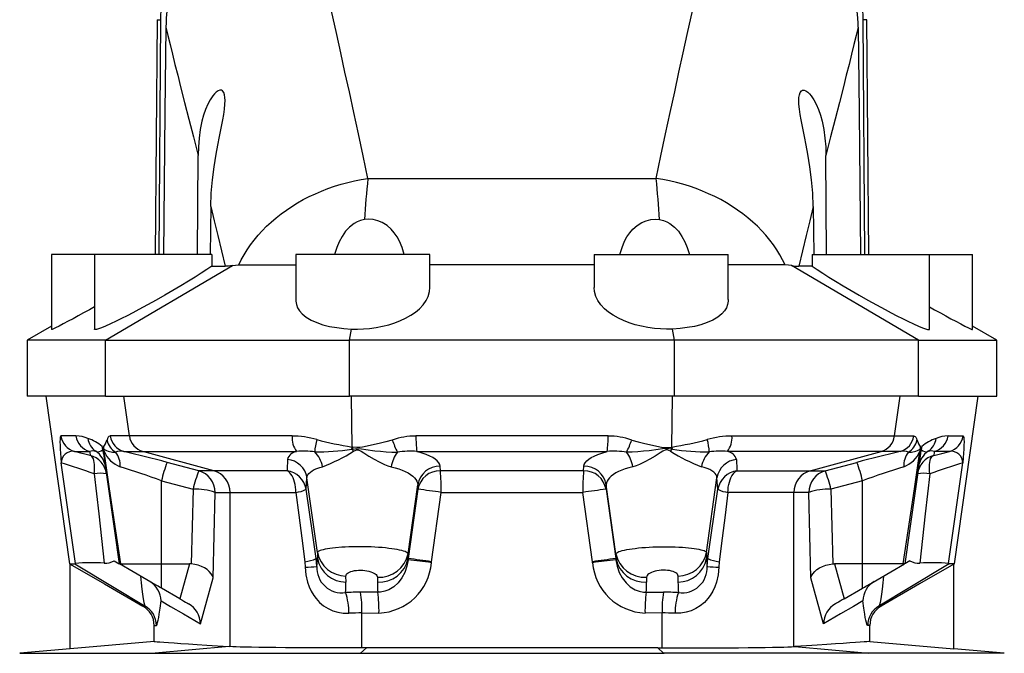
# Model space of a CAD drawing. Extents: x -230 to 1550, y -155 to 2205.
# Tile 3 of 8: x -62 to 202, y 1321 to 1491. Entities that reach past the tile are written whole.
import ezdxf

# ---------------------------------------------------------------- set-up
doc = ezdxf.new("R2010")
doc.units = 0
doc.layers.get('0').update_dxf_attribs({"linetype": 'CONTINUOUS'})

msp = doc.modelspace()

# ---------------------------------------------------------------- linework, layer by layer
at = {"color": 7, "linetype": 'CONTINUOUS'}
for p, q in [((-24.81, 1490.62), (-25.36, 1427.66)), ((-24.81, 1490.62), (-23.86, 1490.62)), ((-24.33, 1427.66), (-23.86, 1490.62)), ((164.94, 1427.66), (164.47, 1490.62)), ((165.43, 1490.62), (164.47, 1490.62)), ((165.97, 1427.66), (165.43, 1490.62)), ((-14.01, 1427.66), (-13.88, 1454.22)), ((154.62, 1427.66), (154.5, 1454.22)), ((31.66, 1448), (108.95, 1448)), ((-10.48, 1440.54), (-10.65, 1427.66)), ((151.09, 1440.54), (151.26, 1427.66)), ((-53.19, 1427.66), (-53.19, 1407.5)), ((-41.69, 1427.66), (-53.19, 1427.66)), ((-41.69, 1427.66), (-41.69, 1407.61)), ((-10.21, 1427.66), (-41.69, 1427.66)), ((-10.21, 1427.66), (-10.23, 1424.47)), ((12.31, 1427.66), (12.31, 1415.51)), ((48.31, 1427.66), (12.31, 1427.66)), ((48.31, 1418.76), (48.31, 1427.66)), ((92.31, 1427.66), (92.31, 1418.76)), ((92.31, 1427.66), (128.31, 1427.66)), ((128.31, 1415.51), (128.31, 1427.66)), ((150.82, 1427.66), (150.84, 1424.47)), ((150.82, 1427.66), (182.31, 1427.66)), ((182.31, 1407.61), (182.31, 1427.66)), ((182.31, 1427.66), (193.81, 1427.66)), ((193.81, 1407.5), (193.81, 1427.66)), ((-38.67, 1404.66), (-4.63, 1424.68)), ((-10.23, 1424.47), (-6.61, 1424.47)), ((92.31, 1424.81), (48.31, 1424.81)), ((179.29, 1404.66), (145.24, 1424.68)), ((150.84, 1424.47), (147.22, 1424.47)), ((-53.19, 1408.41), (-59.69, 1404.66)), ((26.73, 1404.66), (27.23, 1407.63)), ((113.89, 1404.66), (113.38, 1407.63)), ((200.31, 1404.66), (193.81, 1408.41)), ((-59.69, 1404.66), (-59.69, 1389.66)), ((-38.67, 1404.66), (-59.69, 1404.66)), ((-38.67, 1404.66), (26.73, 1404.66)), ((-38.67, 1389.66), (-38.67, 1404.66)), ((113.89, 1404.66), (26.73, 1404.66)), ((26.73, 1389.66), (26.73, 1404.66)), ((179.29, 1404.66), (113.89, 1404.66)), ((113.89, 1389.66), (113.89, 1404.66)), ((179.29, 1404.66), (200.31, 1404.66)), ((179.29, 1389.66), (179.29, 1404.66)), ((200.31, 1389.66), (200.31, 1404.66)), ((-38.67, 1389.66), (-59.69, 1389.66)), ((-54.69, 1389.66), (-48.37, 1344.66)), ((-38.67, 1389.66), (26.73, 1389.66)), ((-32.28, 1378.94), (-33.76, 1389.66)), ((113.89, 1389.66), (26.73, 1389.66)), ((27.41, 1375.97), (27.22, 1389.66)), ((113.21, 1375.97), (113.39, 1389.66)), ((179.29, 1389.66), (113.89, 1389.66)), ((172.9, 1378.94), (174.38, 1389.66)), ((179.29, 1389.66), (200.31, 1389.66)), ((188.98, 1344.66), (195.31, 1389.66)), ((-46.62, 1378.94), (-50.66, 1378.94)), ((-32.28, 1378.94), (-37.43, 1378.94)), ((11.31, 1378.94), (-32.28, 1378.94)), ((96.06, 1378.94), (44.55, 1378.94)), ((129.3, 1378.94), (172.9, 1378.94)), ((172.9, 1378.94), (178.04, 1378.94)), ((187.24, 1378.94), (191.27, 1378.94)), ((27.59, 1375.93), (27.41, 1375.97)), ((113.03, 1375.93), (113.21, 1375.97)), ((-47.01, 1374.8), (-42.99, 1374.8)), ((-33.82, 1374.8), (-28.69, 1374.8)), ((-28.69, 1374.8), (12.54, 1374.8)), ((-9.65, 1369.61), (-28.69, 1374.8)), ((27.31, 1375.42), (27.51, 1375.44)), ((44.77, 1374.8), (95.84, 1374.8)), ((113.3, 1375.42), (113.1, 1375.44)), ((169.3, 1374.8), (128.07, 1374.8)), ((150.27, 1369.61), (169.3, 1374.8)), ((174.43, 1374.8), (169.3, 1374.8)), ((187.62, 1374.8), (183.6, 1374.8)), ((-46.79, 1344.77), (-50.57, 1371.73)), ((-13.68, 1369.61), (-22.16, 1371.86)), ((51.09, 1369.61), (51.03, 1370.82)), ((89.52, 1369.61), (89.59, 1370.82)), ((154.29, 1369.61), (162.78, 1371.86)), ((187.4, 1344.77), (191.19, 1371.73)), ((-9.65, 1369.61), (-13.68, 1369.61)), ((9.98, 1369.61), (-9.65, 1369.61)), ((89.52, 1369.61), (51.09, 1369.61)), ((130.63, 1369.61), (150.27, 1369.61)), ((150.27, 1369.61), (154.29, 1369.61)), ((-23.69, 1366.9), (-15.21, 1364.65)), ((-23.69, 1344.66), (-23.69, 1366.9)), ((15.07, 1364.65), (15.33, 1367.71)), ((18.14, 1347.68), (15.33, 1367.71)), ((42.42, 1347.35), (45.02, 1365.86)), ((45.02, 1365.86), (45.09, 1364.65)), ((95.59, 1365.86), (95.52, 1364.65)), ((98.19, 1347.35), (95.59, 1365.86)), ((122.47, 1347.68), (125.28, 1367.71)), ((125.54, 1364.65), (125.28, 1367.71)), ((164.31, 1366.9), (155.82, 1364.65)), ((164.31, 1344.66), (164.31, 1366.9)), ((-15.21, 1364.65), (-15.69, 1344.63)), ((-9.84, 1340.93), (-9.3, 1363.81)), ((-9.3, 1363.81), (-5.29, 1363.81)), ((-5.29, 1322.45), (-5.29, 1363.81)), ((-5.29, 1363.81), (12.38, 1363.81)), ((45.09, 1364.65), (42.48, 1346.05)), ((48.73, 1345.21), (51.3, 1363.81)), ((51.3, 1363.81), (89.31, 1363.81)), ((91.89, 1345.21), (89.31, 1363.81)), ((95.52, 1364.65), (98.14, 1346.05)), ((145.9, 1363.81), (128.23, 1363.81)), ((145.9, 1322.45), (145.9, 1363.81)), ((149.91, 1363.81), (145.9, 1363.81)), ((150.46, 1340.93), (149.91, 1363.81)), ((155.82, 1364.65), (156.3, 1344.63)), ((18.14, 1347.68), (18.16, 1346.05)), ((42.41, 1346.05), (42.42, 1347.35)), ((98.2, 1346.05), (98.19, 1347.35)), ((122.47, 1347.68), (122.45, 1346.05)), ((-48.37, 1344.66), (-48.2, 1344.56)), ((-48.37, 1344.66), (-46.93, 1344.66)), ((-48.19, 1321.82), (-48.19, 1344.58)), ((-46.79, 1344.77), (-46.93, 1344.66)), ((-34.6, 1344.66), (-23.69, 1344.66)), ((-23.69, 1344.66), (-16.19, 1344.66)), ((-23.69, 1338.1), (-23.69, 1344.66)), ((-16.19, 1344.66), (-18.78, 1335.27)), ((-15.69, 1344.63), (-16.19, 1344.66)), ((14.73, 1345.21), (14.84, 1343.75)), ((18.16, 1346.05), (17.77, 1346.05)), ((17.96, 1343.95), (17.77, 1346.05)), ((42.48, 1346.05), (42.41, 1346.05)), ((42.43, 1345.68), (42.41, 1346.05)), ((42.48, 1346.05), (42.43, 1345.68)), ((48.69, 1344.95), (48.73, 1345.21)), ((91.92, 1344.95), (91.89, 1345.21)), ((98.14, 1346.05), (98.2, 1346.05)), ((98.14, 1346.05), (98.18, 1345.68)), ((98.18, 1345.68), (98.2, 1346.05)), ((122.45, 1346.05), (122.84, 1346.05)), ((122.65, 1343.95), (122.84, 1346.05)), ((125.88, 1345.21), (125.77, 1343.75)), ((156.3, 1344.63), (156.8, 1344.66)), ((164.31, 1344.66), (156.8, 1344.66)), ((156.8, 1344.66), (159.39, 1335.27)), ((175.22, 1344.66), (164.31, 1344.66)), ((164.31, 1338.1), (164.31, 1344.66)), ((187.4, 1344.77), (187.54, 1344.66)), ((188.98, 1344.66), (187.54, 1344.66)), ((188.81, 1344.56), (188.98, 1344.66)), ((188.81, 1321.82), (188.81, 1344.58)), ((25.79, 1339.74), (25.77, 1341.37)), ((114.83, 1339.74), (114.84, 1341.37)), ((-13.24, 1328.57), (-9.84, 1340.93)), ((34.23, 1341.05), (34.21, 1339.74)), ((106.38, 1341.05), (106.4, 1339.74)), ((153.85, 1328.57), (150.46, 1340.93)), ((-18.78, 1335.27), (-23.69, 1338.1)), ((34.32, 1337.02), (29.69, 1337.02)), ((106.29, 1337.02), (110.92, 1337.02)), ((159.39, 1335.27), (164.31, 1338.1)), ((-28.07, 1333.3), (-28.66, 1333.3)), ((30.06, 1331.46), (34.63, 1331.45)), ((30.06, 1322.09), (30.06, 1331.46)), ((110.55, 1331.46), (105.98, 1331.45)), ((110.55, 1322.09), (110.55, 1331.46)), ((168.68, 1333.3), (169.27, 1333.3)), ((-25.66, 1323.79), (-25.66, 1328.1)), ((-25.66, 1328.1), (-25.07, 1328.1)), ((166.27, 1328.1), (165.69, 1328.1)), ((166.27, 1323.79), (166.27, 1328.1)), ((-25.66, 1323.79), (-48.19, 1321.82)), ((166.27, 1323.79), (188.81, 1321.82)), ((-48.19, 1321.82), (-61.72, 1320.64)), ((-61.72, 1320.64), (-25.39, 1320.64)), ((-5.54, 1322.47), (-25.39, 1320.64)), ((-25.39, 1320.64), (29.71, 1320.64)), ((-5.29, 1322.45), (-5.54, 1322.47)), ((31.25, 1322.09), (29.71, 1320.64)), ((29.71, 1320.64), (110.9, 1320.64)), ((31.25, 1322.09), (30.06, 1322.09)), ((109.37, 1322.09), (110.55, 1322.09)), ((109.37, 1322.09), (110.9, 1320.64)), ((166, 1320.64), (110.9, 1320.64)), ((145.9, 1322.45), (146.16, 1322.47)), ((146.16, 1322.47), (166, 1320.64)), ((202.33, 1320.64), (166, 1320.64)), ((202.33, 1320.64), (188.81, 1321.82))]:
    msp.add_line(p, q, dxfattribs=at)
for points in [[(31.66, 1448), (30.38, 1454.08), (29.12, 1459.99), (27.89, 1465.71), (26.69, 1471.23), (25.52, 1476.57), (24.39, 1481.71), (23.3, 1486.65), (22.25, 1491.39), (21.21, 1496.11), (20.23, 1500.6), (19.3, 1504.87), (18.43, 1508.92), (17.54, 1513.17), (16.74, 1517.13), (16.02, 1520.81), (15.4, 1524.19)], [(108.95, 1448), (110.23, 1454.08), (111.49, 1459.99), (112.72, 1465.71), (113.93, 1471.23), (115.09, 1476.57), (116.23, 1481.71), (117.32, 1486.65), (118.36, 1491.39), (119.4, 1496.11), (120.39, 1500.6), (121.31, 1504.87), (122.18, 1508.92), (123.07, 1513.17), (123.87, 1517.13), (124.59, 1520.81), (125.21, 1524.19)], [(-23.86, 1490.62), (-23.77, 1494.2), (-23.56, 1497.78)], [(164.47, 1490.62), (164.38, 1494.2), (164.17, 1497.78)], [(-22.52, 1488.61), (-22.76, 1465.83), (-23.16, 1427.66)], [(-22.52, 1488.61), (-21.99, 1486.38), (-21.4, 1483.97), (-20.77, 1481.4), (-20.08, 1478.64), (-19.34, 1475.71), (-18.55, 1472.61), (-17.49, 1468.42), (-16.35, 1463.97), (-15.15, 1459.23), (-13.88, 1454.22)], [(163.13, 1488.61), (162.6, 1486.38), (162.02, 1483.97), (161.38, 1481.4), (160.69, 1478.64), (159.95, 1475.71), (159.17, 1472.61), (158.1, 1468.42), (156.97, 1463.97), (155.76, 1459.23), (154.5, 1454.22)], [(163.13, 1488.61), (163.37, 1465.83), (163.77, 1427.66)], [(-10.48, 1440.54), (-10.33, 1444.08), (-10.02, 1447.62), (-9.57, 1451.12), (-9.02, 1454.54), (-8.57, 1456.93), (-8.1, 1459.28), (-7.65, 1461.55), (-7.24, 1463.73), (-6.98, 1465.22), (-6.78, 1466.64), (-6.66, 1467.97), (-6.62, 1468.9), (-6.66, 1469.74), (-6.77, 1470.48), (-6.98, 1471.06), (-7.29, 1471.49), (-7.62, 1471.68), (-8.02, 1471.71), (-8.49, 1471.55), (-9, 1471.22), (-9.47, 1470.77), (-9.95, 1470.21), (-10.64, 1469.16), (-11.26, 1467.97), (-11.88, 1466.52), (-12.4, 1464.98), (-12.83, 1463.4), (-13.3, 1461.15), (-13.62, 1458.86), (-13.81, 1456.54), (-13.88, 1454.22)], [(151.09, 1440.54), (150.95, 1444.08), (150.64, 1447.62), (150.19, 1451.12), (149.63, 1454.54), (149.18, 1456.93), (148.72, 1459.28), (148.26, 1461.55), (147.85, 1463.73), (147.59, 1465.22), (147.39, 1466.64), (147.27, 1467.97), (147.24, 1468.9), (147.27, 1469.74), (147.39, 1470.48), (147.59, 1471.06), (147.9, 1471.49), (148.23, 1471.68), (148.64, 1471.71), (149.1, 1471.55), (149.61, 1471.22), (150.09, 1470.77), (150.56, 1470.21), (151.25, 1469.16), (151.88, 1467.97), (152.49, 1466.52), (153.01, 1464.98), (153.45, 1463.4), (153.91, 1461.15), (154.24, 1458.86), (154.43, 1456.54), (154.5, 1454.22)], [(-2.95, 1424.83), (-2.28, 1426.21), (-1.53, 1427.57), (-0.7, 1428.91), (0.2, 1430.22), (1.17, 1431.51), (2.21, 1432.77), (3.32, 1434), (4.5, 1435.19), (5.74, 1436.34), (7.04, 1437.45), (8.4, 1438.52), (9.81, 1439.55), (11.27, 1440.53), (12.78, 1441.46), (14.34, 1442.34), (15.94, 1443.17), (17.58, 1443.94), (19.26, 1444.66), (20.96, 1445.32), (22.7, 1445.92), (24.46, 1446.46), (26.24, 1446.94), (28.03, 1447.36), (29.84, 1447.71), (31.66, 1448)], [(143.56, 1424.83), (142.89, 1426.21), (142.14, 1427.57), (141.31, 1428.91), (140.41, 1430.22), (139.44, 1431.51), (138.4, 1432.77), (137.29, 1434), (136.11, 1435.19), (134.87, 1436.34), (133.57, 1437.45), (132.22, 1438.52), (130.8, 1439.55), (129.34, 1440.53), (127.83, 1441.46), (126.27, 1442.34), (124.67, 1443.17), (123.03, 1443.94), (121.35, 1444.66), (119.65, 1445.32), (117.91, 1445.92), (116.16, 1446.46), (114.38, 1446.94), (112.58, 1447.36), (110.77, 1447.71), (108.95, 1448)], [(-10.48, 1440.54), (-9.54, 1436.68), (-8.58, 1432.72), (-7.6, 1428.65), (-6.61, 1424.47)], [(151.09, 1440.54), (150.15, 1436.68), (149.19, 1432.72), (148.21, 1428.65), (147.22, 1424.47)], [(30.78, 1437.02), (29.71, 1436.78), (28.79, 1436.42), (27.94, 1435.93), (26.73, 1434.98), (25.69, 1433.85), (24.74, 1432.49), (23.94, 1431.03), (23.29, 1429.5), (22.68, 1427.66)], [(41.35, 1427.66), (40.81, 1429.47), (40.1, 1431.2), (39.48, 1432.36), (38.74, 1433.45), (37.9, 1434.44), (36.79, 1435.42), (35.52, 1436.21), (34.34, 1436.69), (33.08, 1436.99), (31.94, 1437.08), (30.78, 1437.02)], [(99.26, 1427.66), (99.81, 1429.47), (100.51, 1431.2), (101.14, 1432.36), (101.87, 1433.45), (102.72, 1434.44), (103.83, 1435.42), (105.1, 1436.21), (106.27, 1436.69), (107.53, 1436.99), (108.67, 1437.08), (109.83, 1437.02)], [(109.83, 1437.02), (110.9, 1436.78), (111.82, 1436.42), (112.67, 1435.93), (113.88, 1434.98), (114.92, 1433.85), (115.87, 1432.49), (116.67, 1431.03), (117.32, 1429.5), (117.93, 1427.66)], [(-10.23, 1424.47), (-11.49, 1423.63), (-13.03, 1422.63), (-14.69, 1421.58), (-16.44, 1420.5), (-18.49, 1419.26), (-20.62, 1418), (-22.79, 1416.74), (-25.13, 1415.41), (-27.46, 1414.12), (-29.74, 1412.88), (-31.36, 1412.02), (-32.93, 1411.2), (-34.43, 1410.44), (-35.84, 1409.75), (-37.36, 1409.03), (-38.7, 1408.43), (-39.82, 1407.96), (-40.59, 1407.69), (-41.16, 1407.53), (-41.53, 1407.48), (-41.68, 1407.55), (-41.67, 1407.61)], [(-4.63, 1424.68), (-5.72, 1424.52), (-6.61, 1424.47)], [(-4.63, 1424.68), (-3.83, 1424.79), (-2.95, 1424.83)], [(-2.95, 1424.83), (-2.27, 1424.83), (-1.51, 1424.84), (-0.66, 1424.84), (0.28, 1424.85), (2.06, 1424.85), (4.05, 1424.85), (6.32, 1424.85), (8.8, 1424.85), (11.26, 1424.85), (12.31, 1424.85)], [(143.56, 1424.83), (142.89, 1424.83), (142.12, 1424.84), (141.27, 1424.84), (140.33, 1424.85), (138.56, 1424.85), (136.56, 1424.85), (134.29, 1424.85), (131.81, 1424.85), (129.35, 1424.85), (128.31, 1424.85)], [(145.24, 1424.68), (144.44, 1424.79), (143.56, 1424.83)], [(145.24, 1424.68), (146.33, 1424.52), (147.22, 1424.47)], [(150.84, 1424.47), (152.1, 1423.63), (153.64, 1422.63), (155.3, 1421.58), (157.05, 1420.5), (159.11, 1419.26), (161.24, 1418), (163.41, 1416.74), (165.74, 1415.41), (168.07, 1414.12), (170.36, 1412.88), (171.98, 1412.02), (173.55, 1411.2), (175.05, 1410.44), (176.45, 1409.75), (177.97, 1409.03), (179.31, 1408.43), (180.43, 1407.96), (181.2, 1407.69), (181.77, 1407.53), (182.14, 1407.48), (182.29, 1407.55), (182.28, 1407.61)], [(27.23, 1407.63), (28.85, 1407.6), (30.49, 1407.66), (32.11, 1407.79), (33.88, 1408.03), (35.6, 1408.37), (37.25, 1408.78), (38.86, 1409.29), (40.37, 1409.88), (41.76, 1410.53), (43.16, 1411.32), (44.4, 1412.18), (45.47, 1413.08), (46.47, 1414.14), (47.27, 1415.25), (47.83, 1416.39), (48.21, 1417.67), (48.29, 1418.76)], [(113.38, 1407.63), (111.76, 1407.6), (110.13, 1407.66), (108.5, 1407.79), (106.74, 1408.03), (105.01, 1408.37), (103.37, 1408.78), (101.76, 1409.29), (100.25, 1409.88), (98.85, 1410.53), (97.46, 1411.32), (96.22, 1412.18), (95.14, 1413.08), (94.14, 1414.14), (93.35, 1415.25), (92.78, 1416.39), (92.41, 1417.67), (92.32, 1418.76)], [(12.34, 1415.51), (12.32, 1415.11), (12.48, 1414.21), (12.82, 1413.34), (13.33, 1412.51), (14.01, 1411.73), (15.09, 1410.84), (16.43, 1410.04), (18.01, 1409.34), (19.62, 1408.8), (21.4, 1408.35), (23.31, 1408), (25.23, 1407.77), (27.23, 1407.63)], [(128.27, 1415.51), (128.29, 1415.11), (128.13, 1414.21), (127.8, 1413.34), (127.29, 1412.51), (126.6, 1411.73), (125.52, 1410.84), (124.18, 1410.04), (122.6, 1409.34), (120.99, 1408.8), (119.21, 1408.35), (117.3, 1408), (115.38, 1407.77), (113.38, 1407.63)], [(-41.69, 1413.57), (-43.03, 1412.82), (-44.57, 1411.97), (-46.04, 1411.16), (-47.42, 1410.4), (-48.69, 1409.72), (-50.03, 1409.01), (-51.17, 1408.42), (-52.08, 1407.96), (-52.65, 1407.69), (-53.02, 1407.54), (-53.19, 1407.5), (-53.18, 1407.53)], [(182.31, 1413.57), (183.64, 1412.82), (185.18, 1411.97), (186.65, 1411.16), (188.03, 1410.4), (189.31, 1409.72), (190.64, 1409.01), (191.78, 1408.42), (192.69, 1407.96), (193.26, 1407.69), (193.63, 1407.54), (193.8, 1407.5), (193.79, 1407.53)], [(-50.66, 1378.94), (-50.77, 1378.84), (-50.85, 1378.55), (-50.89, 1378.09), (-50.91, 1377.38), (-50.9, 1376.49), (-50.85, 1375.43), (-50.78, 1374.31), (-50.69, 1373.07), (-50.57, 1371.74), (-50.57, 1371.73)], [(-37.43, 1378.94), (-37.56, 1378.92), (-37.77, 1378.8), (-37.96, 1378.58), (-38.14, 1378.25), (-38.29, 1377.83)], [(178.04, 1378.94), (178.17, 1378.92), (178.38, 1378.8), (178.57, 1378.58), (178.75, 1378.25), (178.91, 1377.83)], [(191.27, 1378.94), (191.38, 1378.84), (191.46, 1378.55), (191.51, 1378.09), (191.52, 1377.38), (191.51, 1376.49), (191.46, 1375.43), (191.39, 1374.31), (191.3, 1373.07), (191.19, 1371.74), (191.19, 1371.73)], [(-39.25, 1375.94), (-39.31, 1375.86), (-39.39, 1375.85), (-39.51, 1375.96), (-39.64, 1376.12)], [(38.2, 1377.85), (36.47, 1377.33), (34.72, 1376.9), (30.24, 1375.98), (29.46, 1375.86), (28.68, 1375.81), (27.59, 1375.93)], [(102.41, 1377.85), (104.14, 1377.33), (105.89, 1376.9), (110.37, 1375.98), (111.15, 1375.86), (111.94, 1375.81), (113.03, 1375.93)], [(179.86, 1375.94), (179.93, 1375.86), (180, 1375.85), (180.12, 1375.96), (180.26, 1376.12)], [(-42.83, 1373.73), (-44.98, 1374.28), (-47.01, 1374.8)], [(-42.99, 1374.8), (-42.95, 1374.56), (-42.83, 1373.73)], [(-41.77, 1368.77), (-41.68, 1369.45), (-41.63, 1370.11), (-41.62, 1370.73), (-41.65, 1371.32), (-41.72, 1371.86), (-41.82, 1372.34), (-41.96, 1372.77), (-42.13, 1373.12), (-42.34, 1373.4), (-42.57, 1373.61), (-42.83, 1373.73)], [(-39.48, 1375.27), (-39.43, 1375.4), (-39.36, 1375.51), (-39.26, 1375.51), (-39.13, 1375.43)], [(-39.21, 1374.24), (-39.26, 1374.72), (-39.27, 1375.08), (-39.25, 1375.15), (-39.24, 1375.15), (-39.2, 1375.1), (-39.17, 1375.04), (-39.08, 1374.81)], [(-39.21, 1374.24), (-37.88, 1364.77), (-36.3, 1353.53), (-35.05, 1344.66)], [(-34.6, 1344.66), (-35.96, 1353.53), (-37.63, 1364.77), (-39.08, 1374.81)], [(27.51, 1375.44), (28.72, 1375.55), (29.92, 1375.47), (31.11, 1375.3), (33.51, 1375), (35.03, 1374.83), (36.55, 1374.7), (38.08, 1374.62), (39.59, 1374.6)], [(27.78, 1374.86), (27.84, 1374.89), (28.21, 1375.09), (28.61, 1375.23), (28.93, 1375.23), (29.09, 1375.19), (29.83, 1374.85), (30.53, 1374.41), (31.91, 1373.56), (33.3, 1372.73), (34.69, 1371.98), (36.07, 1371.32), (36.98, 1370.97), (37.89, 1370.7)], [(51.03, 1370.82), (50.93, 1371.29), (50.68, 1371.76), (50.27, 1372.24), (49.7, 1372.71), (49.04, 1373.14), (48.25, 1373.56), (47.3, 1373.97), (46.23, 1374.36), (44.77, 1374.8)], [(89.59, 1370.82), (89.69, 1371.29), (89.94, 1371.76), (90.35, 1372.24), (90.91, 1372.71), (91.57, 1373.14), (92.37, 1373.56), (93.31, 1373.97), (94.38, 1374.36), (95.84, 1374.8)], [(113.1, 1375.44), (111.89, 1375.55), (110.7, 1375.47), (109.5, 1375.3), (107.1, 1375), (105.58, 1374.83), (104.06, 1374.7), (102.53, 1374.62), (101.02, 1374.6)], [(112.83, 1374.86), (112.78, 1374.89), (112.4, 1375.09), (112, 1375.23), (111.68, 1375.23), (111.52, 1375.19), (110.78, 1374.85), (110.08, 1374.41), (108.7, 1373.56), (107.31, 1372.73), (105.93, 1371.98), (104.54, 1371.32), (103.63, 1370.97), (102.72, 1370.7)], [(175.22, 1344.66), (176.58, 1353.53), (178.24, 1364.77), (179.69, 1374.81)], [(179.82, 1374.24), (178.49, 1364.77), (176.91, 1353.53), (175.66, 1344.66)], [(179.82, 1374.24), (179.87, 1374.72), (179.88, 1375.08), (179.86, 1375.15), (179.85, 1375.15), (179.81, 1375.1), (179.79, 1375.04), (179.69, 1374.81)], [(180.09, 1375.27), (180.04, 1375.4), (179.97, 1375.51), (179.87, 1375.51), (179.75, 1375.43)], [(182.38, 1368.77), (182.3, 1369.45), (182.25, 1370.11), (182.24, 1370.73), (182.26, 1371.32), (182.33, 1371.86), (182.43, 1372.34), (182.57, 1372.77), (182.75, 1373.12), (182.95, 1373.4), (183.18, 1373.61), (183.44, 1373.73)], [(183.6, 1374.8), (183.56, 1374.56), (183.44, 1373.73)], [(183.44, 1373.73), (185.59, 1374.28), (187.62, 1374.8)], [(10.06, 1372.67), (9.99, 1369.92), (9.98, 1369.61)], [(15.33, 1367.71), (15.39, 1368.12), (15.56, 1368.51), (15.84, 1368.9), (16.23, 1369.27), (16.71, 1369.6), (17.29, 1369.92), (17.99, 1370.22), (18.79, 1370.5), (19.48, 1370.7)], [(37.89, 1370.7), (38.94, 1370.42), (39.92, 1370.11), (40.85, 1369.77), (41.7, 1369.4), (42.44, 1369.02), (43.1, 1368.62), (43.67, 1368.19), (44.15, 1367.75), (44.52, 1367.29), (44.8, 1366.83), (44.97, 1366.35), (45.02, 1365.86)], [(102.72, 1370.7), (101.67, 1370.42), (100.69, 1370.11), (99.76, 1369.77), (98.91, 1369.4), (98.17, 1369.02), (97.52, 1368.62), (96.94, 1368.19), (96.47, 1367.75), (96.09, 1367.29), (95.82, 1366.83), (95.65, 1366.35), (95.59, 1365.86)], [(125.28, 1367.71), (125.22, 1368.12), (125.06, 1368.51), (124.78, 1368.9), (124.39, 1369.27), (123.9, 1369.6), (123.32, 1369.92), (122.62, 1370.22), (121.82, 1370.5), (121.13, 1370.7)], [(130.55, 1372.67), (130.63, 1369.92), (130.63, 1369.61)], [(-41.77, 1368.77), (-40.53, 1358.1), (-39.05, 1344.84)], [(12.38, 1363.81), (12.36, 1364.53), (12.29, 1365.23), (12.18, 1365.91), (12.02, 1366.56), (11.82, 1367.18), (11.59, 1367.74), (11.32, 1368.25), (11.02, 1368.7), (10.69, 1369.08), (10.34, 1369.38), (9.98, 1369.61)], [(128.23, 1363.81), (128.26, 1364.53), (128.32, 1365.23), (128.44, 1365.91), (128.59, 1366.56), (128.79, 1367.18), (129.02, 1367.74), (129.29, 1368.25), (129.59, 1368.7), (129.92, 1369.08), (130.27, 1369.38), (130.63, 1369.61)], [(182.38, 1368.77), (181.14, 1358.1), (179.66, 1344.84)], [(12.38, 1363.81), (13.15, 1357.71), (13.94, 1351.5), (14.73, 1345.21)], [(17.77, 1346.05), (16.86, 1352.34), (15.96, 1358.54), (15.07, 1364.65)], [(122.84, 1346.05), (123.75, 1352.34), (124.65, 1358.54), (125.54, 1364.65)], [(128.23, 1363.81), (127.46, 1357.71), (126.68, 1351.5), (125.88, 1345.21)], [(42.42, 1347.35), (42.2, 1347.63), (41.96, 1347.78), (41.63, 1347.92), (41.23, 1348.06), (40.75, 1348.2), (40.17, 1348.33), (39.53, 1348.46), (38.83, 1348.58), (38.08, 1348.69), (37.24, 1348.8), (36.36, 1348.89), (35.46, 1348.98), (34.53, 1349.05), (33.53, 1349.11), (32.51, 1349.16), (31.52, 1349.2), (30.52, 1349.22), (29.48, 1349.23), (28.45, 1349.23), (26.51, 1349.19), (25.55, 1349.15), (24.63, 1349.1), (22.95, 1348.96), (22.16, 1348.87), (21.43, 1348.78), (20.18, 1348.57), (19.65, 1348.44), (19.19, 1348.32), (18.82, 1348.19), (18.52, 1348.05), (18.31, 1347.91), (18.18, 1347.76), (18.14, 1347.68)], [(98.19, 1347.35), (98.42, 1347.63), (98.66, 1347.78), (98.98, 1347.92), (99.38, 1348.06), (99.86, 1348.2), (100.44, 1348.33), (101.09, 1348.46), (101.78, 1348.58), (102.53, 1348.69), (103.37, 1348.8), (104.26, 1348.89), (105.15, 1348.98), (106.09, 1349.05), (107.08, 1349.11), (108.1, 1349.16), (109.09, 1349.2), (110.1, 1349.22), (111.13, 1349.23), (112.16, 1349.23), (114.1, 1349.19), (115.06, 1349.15), (115.99, 1349.1), (117.67, 1348.96), (118.46, 1348.87), (119.19, 1348.78), (120.43, 1348.57), (120.97, 1348.44), (121.42, 1348.32), (121.8, 1348.19), (122.09, 1348.05), (122.31, 1347.91), (122.44, 1347.76), (122.47, 1347.68)], [(-48.19, 1344.58), (-38.96, 1339.25), (-28.66, 1333.3)], [(-46.93, 1344.66), (-36.34, 1338.26), (-28.07, 1333.3)], [(-36.42, 1345.45), (-35.93, 1345.17), (-35.53, 1344.93), (-35.24, 1344.77), (-35.12, 1344.7)], [(-34.99, 1344.62), (-34.84, 1344.65), (-34.6, 1344.66)], [(-23.69, 1338.1), (-23.85, 1338.2), (-24.21, 1338.4), (-24.58, 1338.61), (-26.07, 1339.48), (-27.59, 1340.35), (-31.28, 1342.48), (-34.99, 1344.62)], [(-9.84, 1340.93), (-9.85, 1340.94), (-10, 1341.38), (-10.35, 1342), (-10.87, 1342.6), (-11.47, 1343.11), (-12.19, 1343.57), (-12.97, 1343.94), (-13.82, 1344.25), (-14.74, 1344.49), (-15.69, 1344.63)], [(42.43, 1345.68), (42.12, 1343.98), (41.56, 1342.35), (40.77, 1340.87), (39.74, 1339.54), (38.59, 1338.51), (37.27, 1337.71), (36.17, 1337.29), (35, 1337.06), (34.32, 1337.02)], [(98.18, 1345.68), (98.5, 1343.98), (99.06, 1342.35), (99.85, 1340.87), (100.88, 1339.54), (102.02, 1338.51), (103.34, 1337.71), (104.45, 1337.29), (105.61, 1337.06), (106.29, 1337.02)], [(150.46, 1340.93), (150.46, 1340.94), (150.61, 1341.38), (150.97, 1342), (151.48, 1342.6), (152.08, 1343.11), (152.8, 1343.57), (153.58, 1343.94), (154.43, 1344.25), (155.35, 1344.49), (156.3, 1344.63)], [(164.31, 1338.1), (164.47, 1338.2), (164.82, 1338.4), (165.19, 1338.61), (166.68, 1339.48), (168.2, 1340.35), (171.89, 1342.48), (175.6, 1344.62)], [(187.54, 1344.66), (176.95, 1338.26), (168.68, 1333.3)], [(188.81, 1344.58), (179.58, 1339.25), (169.27, 1333.3)], [(175.6, 1344.62), (175.45, 1344.65), (175.22, 1344.66)], [(177.03, 1345.45), (176.54, 1345.17), (176.14, 1344.93), (175.85, 1344.77), (175.74, 1344.7)], [(14.84, 1343.75), (15.03, 1341.7), (15.47, 1339.7), (15.9, 1338.46), (16.45, 1337.27), (17.12, 1336.15), (17.75, 1335.31), (18.71, 1334.27), (19.8, 1333.37), (21, 1332.63), (22.26, 1332.06), (23.61, 1331.65), (25, 1331.42), (26.57, 1331.38)], [(25.77, 1341.37), (25.81, 1341.61), (25.92, 1341.83), (26.11, 1342.04), (26.38, 1342.24), (26.71, 1342.42), (27.11, 1342.57), (27.55, 1342.7), (28.05, 1342.81), (28.58, 1342.88), (29.14, 1342.92), (29.71, 1342.93), (30.29, 1342.91), (30.86, 1342.85), (31.42, 1342.77), (31.95, 1342.66), (32.44, 1342.51), (32.89, 1342.35), (33.29, 1342.16), (33.62, 1341.96), (33.88, 1341.74), (34.07, 1341.52), (34.19, 1341.28), (34.23, 1341.05)], [(114.84, 1341.37), (114.81, 1341.61), (114.69, 1341.83), (114.5, 1342.04), (114.23, 1342.24), (113.9, 1342.42), (113.51, 1342.57), (113.06, 1342.7), (112.56, 1342.81), (112.03, 1342.88), (111.48, 1342.92), (110.9, 1342.93), (110.32, 1342.91), (109.75, 1342.85), (109.19, 1342.77), (108.66, 1342.66), (108.17, 1342.51), (107.72, 1342.35), (107.33, 1342.16), (106.99, 1341.96), (106.73, 1341.74), (106.54, 1341.52), (106.42, 1341.28), (106.38, 1341.05)], [(125.77, 1343.75), (125.58, 1341.7), (125.14, 1339.7), (124.71, 1338.46), (124.16, 1337.27), (123.49, 1336.15), (122.86, 1335.31), (121.9, 1334.27), (120.81, 1333.37), (119.62, 1332.63), (118.35, 1332.06), (117, 1331.65), (115.62, 1331.42), (114.04, 1331.38)], [(-29.28, 1341.33), (-29.13, 1339.51), (-28.97, 1337.89), (-28.8, 1336.48), (-28.63, 1335.27), (-28.45, 1334.31), (-28.26, 1333.65), (-28.07, 1333.3)], [(169.89, 1341.33), (169.74, 1339.51), (169.58, 1337.89), (169.42, 1336.48), (169.24, 1335.27), (169.06, 1334.31), (168.87, 1333.65), (168.68, 1333.3)], [(-25.07, 1328.1), (-24.96, 1328.2), (-24.85, 1328.46), (-24.72, 1328.89), (-24.58, 1329.5), (-24.44, 1330.25), (-24.29, 1331.15), (-24.05, 1332.77), (-23.79, 1334.69)], [(-23.79, 1334.69), (-21.3, 1333.24), (-17.78, 1331.2), (-13.24, 1328.57)], [(-18.78, 1335.27), (-18.27, 1334.97), (-17.71, 1334.65), (-17.23, 1334.37), (-16.71, 1334.07), (-16.41, 1333.9)], [(164.41, 1334.69), (161.91, 1333.24), (158.39, 1331.2), (153.85, 1328.57)], [(159.39, 1335.27), (158.89, 1334.97), (158.32, 1334.65), (157.84, 1334.37), (157.32, 1334.07), (157.03, 1333.9)], [(165.69, 1328.1), (165.58, 1328.2), (165.46, 1328.46), (165.33, 1328.89), (165.2, 1329.5), (165.05, 1330.25), (164.9, 1331.15), (164.66, 1332.77), (164.41, 1334.69)], [(-25.66, 1323.79), (-25.4, 1323.77), (-24.88, 1323.73), (-24.1, 1323.68), (-23.08, 1323.62), (-21.8, 1323.53), (-20.26, 1323.43), (-18.47, 1323.31), (-16.43, 1323.18), (-14.1, 1323.03), (-11.5, 1322.86), (-8.65, 1322.67), (-5.54, 1322.47)], [(166.27, 1323.79), (166.01, 1323.77), (165.49, 1323.73), (164.72, 1323.68), (163.69, 1323.62), (162.41, 1323.53), (160.87, 1323.43), (159.08, 1323.31), (157.04, 1323.18), (154.71, 1323.03), (152.12, 1322.86), (149.27, 1322.67), (146.16, 1322.47)], [(30.06, 1322.09), (27.05, 1322.08), (24.06, 1322.08), (21.14, 1322.09), (18.29, 1322.09), (15.25, 1322.1), (12.34, 1322.12), (9.58, 1322.14), (7, 1322.16), (4.61, 1322.19), (2.43, 1322.22), (0.47, 1322.26), (-1.25, 1322.29), (-2.58, 1322.33), (-3.7, 1322.37), (-4.6, 1322.41), (-5.29, 1322.45)], [(29.71, 1320.64), (29.65, 1320.53)], [(109.37, 1322.09), (99.63, 1322.09), (89.88, 1322.08), (80.1, 1322.08), (70.31, 1322.08), (60.54, 1322.08), (50.78, 1322.08), (41, 1322.09), (31.25, 1322.09)], [(110.55, 1322.09), (113.56, 1322.08), (116.55, 1322.08), (119.48, 1322.09), (122.32, 1322.09), (125.36, 1322.1), (128.27, 1322.12), (131.03, 1322.14), (133.61, 1322.16), (136, 1322.19), (138.18, 1322.22), (140.14, 1322.26), (141.86, 1322.29), (143.19, 1322.33), (144.31, 1322.37), (145.22, 1322.41), (145.9, 1322.45)], [(110.9, 1320.64), (110.97, 1320.53)]]:
    msp.add_lwpolyline(points, dxfattribs=at)
for centre, radius, start, end in [((33.9, 1487.06), 56.44, 159.6564, 178.4201), ((106.72, 1487.06), 56.44, 1.5799, 20.3436), ((219.33, 1427.45), 188.79, 173.7522, 177.0958), ((-78.71, 1427.45), 188.79, 2.9042, 6.2478), ((-45.71, 1379.63), 5, 187.9445, 254.9313), ((-46.56, 1371.03), 7.91, 66.5616, 90.4701), ((-41.68, 1379.62), 4.99, 187.8561, 254.8207), ((-32.49, 1379.6), 4.98, 187.6543, 254.5667), ((-27.36, 1379.59), 4.97, 187.542, 254.423), ((17.58, 1378.55), 6.27, 176.4498, 216.6584), ((11.22, 1355.04), 23.89, 73.6057, 89.7633), ((44.62, 1359.46), 19.47, 90.1904, 109.2368), ((74.33, 1378.42), 29.78, 178.9953, 186.9668), ((66.29, 1378.42), 29.78, 353.0332, 1.0047), ((95.99, 1359.46), 19.47, 70.7632, 89.8096), ((129.4, 1355.04), 23.89, 90.2367, 106.3943), ((123.04, 1378.55), 6.27, 323.3416, 3.5502), ((167.97, 1379.59), 4.97, 285.577, 352.458), ((173.11, 1379.6), 4.98, 285.4333, 352.3457), ((182.29, 1379.62), 4.99, 285.1793, 352.1439), ((187.17, 1371.03), 7.91, 89.5299, 113.4384), ((186.32, 1379.63), 5, 285.0687, 352.0555), ((-46.51, 1368.52), 10.24, 47.8866, 72.3849), ((-38.51, 1378.92), 4.94, 187.3766, 235.6777), ((-35, 1376.59), 4.67, 185.7581, 196.4718), ((-45.92, 1380.51), 8.08, 325.5785, 340.5981), ((-34.39, 1376.77), 4.93, 189.6412, 195.7807), ((-33.45, 1378.83), 4.94, 191.7386, 239.1844), ((31.02, 1374.05), 13.63, 163.2859, 177.4041), ((43.45, 1475.06), 100.38, 255.2877, 260.8016), ((93.14, 1364.1), 66.8, 169.7666, 170.2451), ((90.91, 1366.15), 64.08, 171.2192, 171.6618), ((63.16, 1386.57), 26.44, 199.2515, 206.9144), ((77.45, 1386.57), 26.44, 333.0856, 340.7485), ((49.7, 1366.15), 64.08, 8.3382, 8.7808), ((97.16, 1475.06), 100.38, 279.1984, 284.7123), ((47.47, 1364.1), 66.8, 9.7549, 10.2334), ((109.6, 1374.05), 13.63, 2.5959, 16.7141), ((174.07, 1378.83), 4.94, 300.8156, 348.2614), ((186.53, 1380.51), 8.08, 199.4019, 214.4215), ((175.01, 1376.77), 4.93, 344.2193, 350.3588), ((175.61, 1376.59), 4.67, 343.5282, 354.2419), ((187.12, 1368.52), 10.24, 107.6151, 132.1134), ((179.12, 1378.92), 4.94, 304.3223, 352.6234), ((-47.46, 1371.72), 3.12, 81.7887, 179.8282), ((-42.07, 1371.29), 3.63, 77.6699, 104.6062), ((-44.38, 1367.94), 6, 8.0025, 75.0444), ((-40.68, 1376.28), 1.57, 246.6143, 319.8634), ((-44.65, 1369.86), 5.99, 8.0041, 56.0446), ((-43.73, 1373.6), 4.57, 8.0162, 21.3671), ((-36.28, 1379.82), 5.24, 236.9174, 273.164), ((-43.83, 1374.71), 4.75, 1.228, 8.7024), ((-32.24, 1377.67), 7.41, 202.6978, 250.1129), ((-34.5, 1370.69), 4.17, 80.5478, 110.8513), ((-40.76, 1370.95), 6, 357.6184, 37.3302), ((-137.78, 938.2), 448.81, 75.0715, 76.606), ((13.11, 1371.64), 3.21, 100.1394, 161.356), ((14.29, 1351.08), 23.79, 82.485, 94.2009), ((17.59, 1437.79), 63.13, 269.8293, 278.8607), ((12.24, 1369.42), 7.35, 9.9995, 45.4662), ((3.96, 1412.06), 44.18, 290.5737, 302.6347), ((0.73, 1362.86), 29.59, 23.9234, 25.1738), ((46.96, 1369.07), 9.21, 143.136, 169.8256), ((43.11, 1351.13), 23.73, 85.9786, 98.5238), ((97.51, 1351.13), 23.73, 81.4762, 94.0214), ((93.65, 1369.07), 9.21, 10.1744, 36.864), ((139.88, 1362.86), 29.59, 154.8262, 156.0766), ((136.66, 1412.06), 44.18, 237.3653, 249.4263), ((123.03, 1437.79), 63.13, 261.1393, 270.1707), ((128.37, 1369.42), 7.35, 134.5338, 170.0005), ((126.33, 1351.08), 23.79, 85.7991, 97.515), ((127.5, 1371.64), 3.21, 18.644, 79.8606), ((278.39, 938.2), 448.81, 103.394, 104.9285), ((175.12, 1370.69), 4.17, 69.1487, 99.4522), ((181.37, 1370.95), 6, 142.6698, 182.3816), ((172.85, 1377.67), 7.41, 289.8871, 337.3022), ((176.89, 1379.82), 5.24, 266.836, 303.0826), ((184.99, 1367.94), 6, 104.9556, 171.9975), ((185.26, 1369.86), 5.99, 123.9554, 171.9959), ((184.45, 1374.71), 4.75, 171.2976, 178.772), ((184.34, 1373.6), 4.57, 158.6329, 171.9838), ((181.29, 1376.28), 1.57, 220.1366, 293.3857), ((182.68, 1371.29), 3.63, 75.3938, 102.3301), ((188.07, 1371.72), 3.12, 0.1718, 98.2113), ((-80.49, 1268.1), 107.85, 68.9637, 73.8977), ((-94.23, 1179.32), 200.4, 69.3928, 72.7391), ((10.41, 1359.09), 34.99, 158.5973, 167.1059), ((9.45, 1366.73), 5.97, 9.3858, 84.0617), ((50.9, 1364.86), 5.97, 88.8137, 170.305), ((89.71, 1364.86), 5.97, 9.695, 91.1863), ((131.17, 1366.73), 5.97, 95.9383, 170.6142), ((130.2, 1359.09), 34.99, 12.8941, 21.4027), ((234.84, 1179.32), 200.4, 107.2609, 110.6072), ((221.1, 1268.1), 107.85, 106.1023, 111.0363), ((-40.11, 1360.63), 8.31, 78.4295, 101.5705), ((18.92, 1356.83), 35.02, 158.6033, 167.1052), ((-15.28, 1363.84), 5.98, 359.697, 74.4958), ((-11.26, 1363.85), 5.98, 359.6234, 74.3706), ((9.18, 1363.7), 5.96, 9.1718, 82.3552), ((50.97, 1363.64), 5.97, 88.8085, 170.305), ((-5.12, 1364.71), 56.43, 359.0917, 4.9828), ((145.73, 1364.71), 56.43, 175.0172, 180.9083), ((89.64, 1363.64), 5.97, 9.695, 91.1915), ((131.43, 1363.7), 5.96, 97.6448, 170.8282), ((151.88, 1363.85), 5.98, 105.6294, 180.3766), ((155.89, 1363.84), 5.98, 105.5042, 180.303), ((121.69, 1356.83), 35.02, 12.8948, 21.3967), ((180.72, 1360.63), 8.31, 78.4295, 101.5705), ((-14.58, 1347.75), 16.91, 71.7906, 92.133), ((11.66, 1370.89), 7.12, 275.8158, 298.6516), ((12.33, 1097.45), 269.2, 81.6766, 83.0106), ((128.28, 1097.45), 269.2, 96.9894, 98.3234), ((128.95, 1370.89), 7.12, 241.3484, 264.1842), ((155.19, 1347.75), 16.91, 87.867, 108.2094), ((25.79, 1349.16), 7.79, 190.9867, 269.8588), ((34.73, 1348.88), 7.84, 266.3333, 348.7987), ((105.88, 1348.88), 7.84, 191.2013, 273.6667), ((114.82, 1349.16), 7.79, 270.1412, 349.0133), ((-42.43, 1291.9), 53.05, 86.349, 94.7197), ((-38.68, 1349.24), 4.42, 265.2901, 300.828), ((13.76, 1354.73), 9.57, 275.8443, 294.8317), ((-1.68, 1346.88), 19.85, 351.5289, 357.5963), ((25.81, 1347.53), 7.79, 190.987, 269.8585), ((34.72, 1347.57), 7.84, 266.3337, 348.7983), ((34.06, 1346.12), 14.68, 272.2264, 355.4362), ((13.99, 1072.68), 274.47, 82.7374, 84.0538), ((14.02, 1109.27), 238.48, 81.6318, 83.1466), ((126.59, 1109.27), 238.48, 96.8534, 98.3682), ((126.62, 1072.68), 274.47, 95.9462, 97.2626), ((106.55, 1346.12), 14.68, 184.5638, 267.7736), ((105.9, 1347.57), 7.84, 191.2017, 273.6663), ((114.81, 1347.53), 7.79, 270.1415, 349.013), ((142.29, 1346.88), 19.85, 182.4037, 188.4711), ((126.86, 1354.73), 9.57, 245.1683, 264.1557), ((179.3, 1349.24), 4.42, 239.172, 274.7099), ((183.04, 1291.9), 53.05, 85.2803, 93.651), ((13.94, 1380.92), 37.19, 271.4017, 276.2154), ((24.7, 1343.62), 6.75, 177.1802, 278.2722), ((115.91, 1343.62), 6.75, 261.7278, 2.8198), ((126.68, 1380.92), 37.19, 263.7846, 268.5983), ((-29.94, 1334.61), 6.14, 0.7198, 59.9003), ((-1.77, 1339.46), 27.56, 354.7555, 0.5815), ((62.03, 1339.46), 27.82, 179.4233, 185.0436), ((78.58, 1339.46), 27.82, 354.9564, 0.5767), ((142.38, 1339.46), 27.56, 179.4185, 185.2445), ((170.54, 1334.62), 6.14, 120.0638, 179.3161), ((29.82, 1226.13), 110.89, 90.0666, 92.1423), ((9.85, 1331.53), 16.72, 359.4808, 18.882), ((-0.35, 1332.2), 30.42, 358.6011, 9.1179), ((0.43, 1332.35), 34.21, 358.5028, 7.8455), ((140.18, 1332.35), 34.21, 172.1545, 181.4972), ((140.96, 1332.2), 30.42, 170.8821, 181.3989), ((110.79, 1226.13), 110.89, 87.8577, 89.9334), ((130.76, 1331.53), 16.72, 161.118, 180.5192), ((-19.65, 1328.36), 6.42, 1.8222, 59.6645), ((160.27, 1328.36), 6.42, 120.3355, 178.1778), ((-31.66, 1328.1), 6, 0.0184, 59.9831), ((-31.07, 1328.1), 6, 359.9937, 59.979), ((30.18, 1247.59), 83.87, 90.0766, 92.4634), ((110.44, 1247.59), 83.87, 87.5366, 89.9234), ((171.69, 1328.1), 6, 120.021, 180.0063), ((172.27, 1328.1), 6, 120.0169, 179.9816)]:
    msp.add_arc(centre, radius, start, end, dxfattribs=at)

doc.saveas('drawing.dxf')
